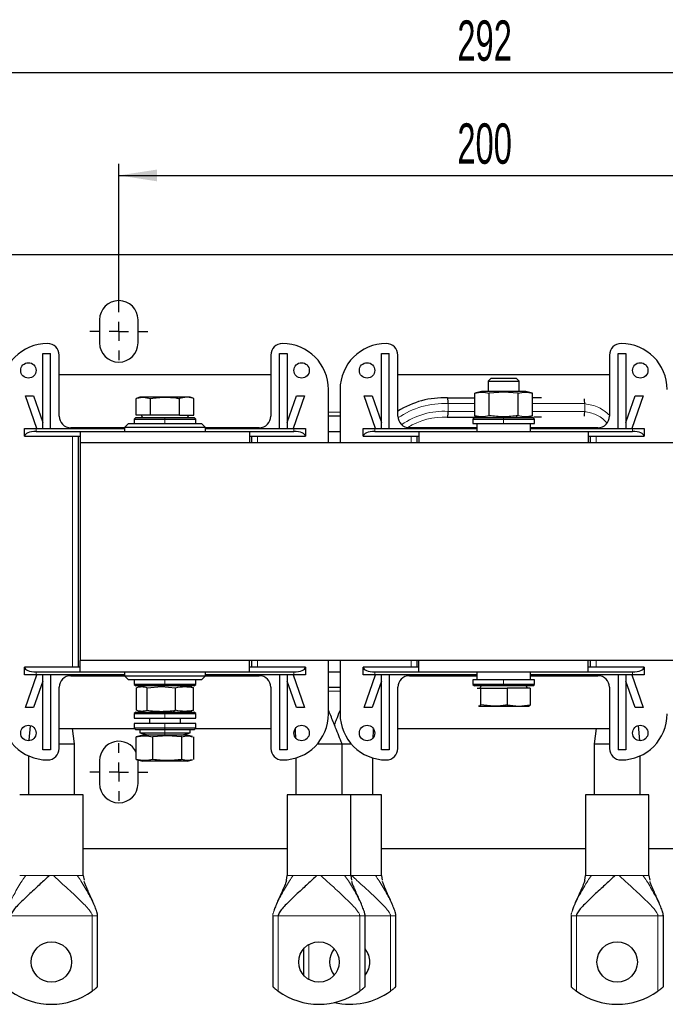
# Model space of a CAD drawing. Header units: millimetres. Extents: x 5 to 418, y 2 to 292.
# Tile 3 of 24: x 56 to 112, y 70 to 156. Entities that reach past the tile are written whole.
import ezdxf

# ---------------------------------------------------------------- set-up
doc = ezdxf.new("R2010")
doc.units = ezdxf.units.MM
doc.layers.add('SLD-0', color=7, linetype='Continuous')
doc.styles.add('SLDTEXTSTYLE0', font='TXT', dxfattribs={"width": 0.605})
doc.dimstyles.new('SLDDIMSTYLE0', dxfattribs={"dimtxt": 3.5, "dimasz": 3.302, "dimexe": 0, "dimexo": 0.0625, "dimgap": 0.875, "dimtad": 1, "dimlfac": 3, "dimrnd": 1e-09, "dimzin": 12, "dimdsep": 46, "dimtxsty": 'SLDTEXTSTYLE0', "dimsah": 1, "dimcen": 0.09, "dimadec": 0, "dimazin": 3, "dimtfac": 1, "dimtofl": 0, "dimtmove": 0, "dimatfit": 3, "dimfxl": 1, "dimfrac": 2, "dimtolj": 1, "dimtzin": 12, "dimarcsym": 0})

# ---------------------------------------------------------------- blocks, each defined once
blk = doc.blocks.new('_D_4')
at = {"layer": 'SLD-0'}
for p, q in [((64.915, 131.085), (64.915, 143.102)), ((131.582, 131.085), (131.582, 143.102)), ((64.915, 142.102), (131.582, 142.102))]:
    blk.add_line(p, q, dxfattribs=at)
for points in [[(64.915, 142.102), (68.217, 141.594), (68.217, 142.61)], [(131.582, 142.102), (128.28, 142.61), (128.28, 141.594)]]:
    blk.add_solid(points, dxfattribs=at)
at = {"layer": 'SLD-0', "insert": (94.238, 146.614), "char_height": 3.5, "attachment_point": 1, "style": 'SLDTEXTSTYLE0'}
blk.add_mtext('200', dxfattribs=at)
blk = doc.blocks.new('_D_5')
at = {"layer": 'SLD-0'}
for p, q in [((49.582, 129.585), (49.582, 152.029)), ((146.915, 129.585), (146.915, 152.029)), ((49.582, 151.029), (146.915, 151.029))]:
    blk.add_line(p, q, dxfattribs=at)
for points in [[(49.582, 151.029), (52.884, 150.521), (52.884, 151.537)], [(146.915, 151.029), (143.613, 151.537), (143.613, 150.521)]]:
    blk.add_solid(points, dxfattribs=at)
at = {"layer": 'SLD-0', "insert": (94.238, 155.541), "char_height": 3.5, "attachment_point": 1, "style": 'SLDTEXTSTYLE0'}
blk.add_mtext('292', dxfattribs=at)
blk = doc.blocks.new('SW_CENTERMARKSYMBOL_1')
at = {"layer": 'SLD-0', "color": 0}
for p, q in [((0, 1.667), (0, 2.5)), ((-1.667, 0), (-2.5, 0)), ((0, 0), (-0.833, 0)), ((0, 0), (0, 0.833)), ((0, 0), (0, -0.833)), ((0, 0), (0.833, 0)), ((1.667, 0), (2.5, 0)), ((0, -1.667), (0, -2.5))]:
    blk.add_line(p, q, dxfattribs=at)
blk = doc.blocks.new('SW_CENTERMARKSYMBOL_6')
at = {"layer": 'SLD-0', "color": 0}
for p, q in [((0, 1.667), (0, 2.5)), ((-1.667, 0), (-2.5, 0)), ((0, 0), (-0.833, 0)), ((0, 0), (0, 0.833)), ((0, 0), (0, -0.833)), ((0, 0), (0.833, 0)), ((1.667, 0), (2.5, 0)), ((0, -1.667), (0, -2.5))]:
    blk.add_line(p, q, dxfattribs=at)

msp = doc.modelspace()

# ---------------------------------------------------------------- linework, layer by layer
at = {"color": 7, "linetype": 'Continuous', "lineweight": 25}
for p, q in [((45.5818, 135.2517), (150.9151, 135.2517)), ((63.2485, 129.5851), (63.2485, 127.5851)), ((66.5818, 127.5851), (66.5818, 129.5851)), ((58.3318, 120.1684), (58.3318, 126.6684)), ((58.3318, 126.6684), (58.9985, 126.6684)), ((58.9985, 120.1684), (58.9985, 126.6684)), ((59.7485, 121.2351), (59.7485, 126.5351)), ((78.0818, 126.5351), (78.0818, 121.2351)), ((78.8318, 120.1684), (78.8318, 126.6684)), ((78.8318, 126.6684), (79.4985, 126.6684)), ((79.4985, 126.6684), (79.4985, 120.1684)), ((87.6651, 126.6684), (88.3318, 126.6684)), ((87.6651, 120.1684), (87.6651, 126.6684)), ((88.3318, 120.1684), (88.3318, 126.6684)), ((89.0818, 121.2351), (89.0818, 126.5351)), ((107.4151, 126.5351), (107.4151, 121.2351)), ((108.1651, 120.1684), (108.1651, 126.6684)), ((108.1651, 126.6684), (108.8318, 126.6684)), ((108.8318, 126.6684), (108.8318, 120.1684)), ((60.0818, 124.8184), (59.7485, 124.8045)), ((77.7485, 124.8184), (60.0818, 124.8184)), ((78.0818, 124.8045), (77.7485, 124.8184)), ((89.4151, 124.8184), (89.0818, 124.8045)), ((107.0818, 124.8184), (89.4151, 124.8184)), ((107.4151, 124.8045), (107.0818, 124.8184)), ((97.1708, 124.5184), (96.9151, 124.2627)), ((96.9151, 124.2627), (96.9151, 123.3851)), ((96.9151, 124.2627), (99.5818, 124.2627)), ((97.1708, 124.5184), (99.3261, 124.5184)), ((99.5818, 124.2627), (99.3261, 124.5184)), ((99.5818, 123.3851), (99.5818, 124.2627)), ((56.8318, 123.0017), (57.5369, 123.0017)), ((57.8073, 120.1684), (56.8318, 123.0017)), ((57.5369, 123.0017), (58.3318, 120.6929)), ((79.4985, 120.6929), (80.2934, 123.0017)), ((80.9985, 123.0017), (80.023, 120.1684)), ((80.2934, 123.0017), (80.9985, 123.0017)), ((83.0818, 118.9184), (83.0818, 123.5351)), ((84.0818, 123.5351), (84.0818, 118.9184)), ((86.1651, 123.0017), (86.8702, 123.0017)), ((87.1406, 120.1684), (86.1651, 123.0017)), ((86.8702, 123.0017), (87.6651, 120.6929)), ((96.3151, 123.3851), (95.7442, 123.2321)), ((95.7466, 121.2707), (95.7466, 123.2327)), ((98.2485, 123.3851), (96.3151, 123.3851)), ((98.2485, 123.3225), (96.9975, 123.2327)), ((96.9975, 121.2707), (96.9975, 123.2327)), ((100.1818, 123.3851), (98.2485, 123.3851)), ((99.4994, 123.2327), (98.2485, 123.3225)), ((99.4994, 121.2707), (99.4994, 123.2327)), ((100.7528, 123.2321), (100.1818, 123.3851)), ((100.7503, 121.2707), (100.7503, 123.2327)), ((108.8318, 120.6929), (109.6267, 123.0017)), ((110.3318, 123.0017), (109.3563, 120.1684)), ((109.6267, 123.0017), (110.3318, 123.0017)), ((66.7485, 122.8851), (66.4133, 122.7631)), ((66.4133, 121.3184), (66.4133, 122.7631)), ((67.0388, 122.8851), (66.7485, 122.8851)), ((67.0388, 122.8851), (67.6642, 122.7631)), ((68.9151, 122.8851), (67.0388, 122.8851)), ((67.6642, 121.3184), (67.6642, 122.7631)), ((70.7915, 122.8851), (68.9151, 122.8851)), ((70.7915, 122.8851), (70.1661, 122.7631)), ((70.1661, 121.3184), (70.1661, 122.7631)), ((71.0818, 122.8851), (70.7915, 122.8851)), ((71.417, 122.7631), (71.0818, 122.8851)), ((71.417, 121.3184), (71.417, 122.7631)), ((93.381, 122.8184), (95.7466, 122.8184)), ((67.6642, 121.3184), (66.4133, 121.3184)), ((66.8613, 121.3184), (66.9768, 121.1184)), ((70.1661, 121.3184), (67.6642, 121.3184)), ((70.1661, 121.3184), (71.417, 121.3184)), ((70.8535, 121.1184), (70.9689, 121.3184)), ((83.0818, 121.2517), (84.0818, 121.2517)), ((95.7375, 121.2732), (96.3151, 121.1184)), ((100.1818, 121.1184), (100.7595, 121.2732)), ((65.7485, 120.5851), (65.4151, 120.2517)), ((65.7485, 120.5851), (72.0818, 120.5851)), ((66.3818, 121.1184), (66.2485, 120.9851)), ((66.2485, 120.9851), (66.2485, 120.5851)), ((66.2485, 120.9851), (68.9151, 120.9851)), ((66.3818, 121.1184), (68.9151, 121.1184)), ((68.9151, 121.1184), (71.4485, 121.1184)), ((68.9151, 120.9851), (71.5818, 120.9851)), ((71.5818, 120.9851), (71.4485, 121.1184)), ((71.5818, 120.5851), (71.5818, 120.9851)), ((72.4151, 120.2517), (72.0818, 120.5851)), ((93.3544, 121.1517), (93.381, 121.1517)), ((93.381, 121.1517), (96.1907, 121.1517)), ((95.7151, 121.1184), (95.5818, 120.9851)), ((95.5818, 120.9851), (95.5818, 120.5851)), ((95.5818, 120.9851), (98.2485, 120.9851)), ((95.5818, 120.5851), (98.2485, 120.5851)), ((95.7151, 121.1184), (98.2485, 121.1184)), ((95.9151, 120.5851), (95.9151, 119.9184)), ((98.2485, 121.1184), (100.7818, 121.1184)), ((98.2485, 120.9851), (100.9151, 120.9851)), ((98.2485, 120.5851), (100.9151, 120.5851)), ((100.5818, 119.9184), (100.5818, 120.5851)), ((100.9151, 120.9851), (100.7818, 121.1184)), ((100.9151, 120.5851), (100.9151, 120.9851)), ((56.7485, 119.5017), (56.7485, 120.1684)), ((56.7485, 120.1684), (57.7485, 120.1684)), ((56.7485, 119.5017), (61.5818, 119.5017)), ((57.7485, 120.1684), (65.4151, 120.1684)), ((57.7485, 119.9017), (61.5818, 119.9017)), ((65.4151, 120.2351), (60.7485, 120.2351)), ((61.4151, 99.4684), (61.4151, 119.5017)), ((61.5818, 119.9184), (61.5818, 118.9184)), ((61.5818, 119.9184), (76.2485, 119.9184)), ((65.4151, 120.2517), (65.4151, 119.9184)), ((72.4151, 120.2517), (65.4151, 120.2517)), ((72.4151, 119.9184), (72.4151, 120.2517)), ((77.0818, 120.2351), (72.4151, 120.2351)), ((72.4151, 120.1684), (80.0818, 120.1684)), ((76.2485, 119.9184), (76.2485, 118.9184)), ((76.2485, 119.9017), (80.0818, 119.9017)), ((76.2485, 119.5017), (81.0818, 119.5017)), ((76.4151, 119.5017), (76.4151, 118.9184)), ((80.0818, 120.1684), (81.0818, 120.1684)), ((81.0818, 120.1684), (81.0818, 119.5017)), ((83.0818, 119.9184), (84.0818, 119.9184)), ((86.0818, 119.5017), (86.0818, 120.1684)), ((86.0818, 120.1684), (87.0818, 120.1684)), ((86.0818, 119.5017), (90.9151, 119.5017)), ((87.0818, 120.1684), (95.9151, 120.1684)), ((87.0818, 119.9017), (90.9151, 119.9017)), ((95.9151, 120.2351), (90.0818, 120.2351)), ((90.7485, 118.9184), (90.7485, 119.5017)), ((90.9151, 119.9184), (105.5818, 119.9184)), ((90.9151, 119.9184), (90.9151, 118.9184)), ((106.4151, 120.2351), (100.5818, 120.2351)), ((100.5818, 120.1684), (109.4151, 120.1684)), ((105.5818, 119.9184), (105.5818, 118.9184)), ((105.5818, 119.9017), (109.4151, 119.9017)), ((105.5818, 119.5017), (110.4151, 119.5017)), ((105.7485, 119.5017), (105.7485, 118.9184)), ((109.4151, 120.1684), (110.4151, 120.1684)), ((110.4151, 120.1684), (110.4151, 119.5017)), ((61.5818, 118.9184), (61.5818, 100.0517)), ((134.9151, 118.9184), (61.5818, 118.9184)), ((61.5818, 99.0517), (61.5818, 100.0517)), ((134.9151, 100.0517), (61.5818, 100.0517)), ((76.2485, 99.0517), (76.2485, 100.0517)), ((76.4151, 100.0517), (76.4151, 99.4684)), ((83.0818, 95.4351), (83.0818, 100.0517)), ((84.0818, 100.0517), (84.0818, 95.4351)), ((90.7485, 99.4684), (90.7485, 100.0517)), ((90.9151, 99.0517), (90.9151, 100.0517)), ((105.5818, 99.0517), (105.5818, 100.0517)), ((105.7485, 100.0517), (105.7485, 99.4684)), ((61.5818, 99.4684), (56.7485, 99.4684)), ((56.7485, 98.8017), (56.7485, 99.4684)), ((57.7485, 99.0684), (61.5818, 99.0684)), ((76.2485, 99.0517), (61.5818, 99.0517)), ((65.4151, 99.0517), (65.4151, 98.7184)), ((72.4151, 98.7184), (72.4151, 99.0517)), ((81.0818, 99.4684), (76.2485, 99.4684)), ((76.2485, 99.0684), (80.0818, 99.0684)), ((81.0818, 99.4684), (81.0818, 98.8017)), ((84.0818, 99.0517), (83.0818, 99.0517)), ((86.0818, 98.8017), (86.0818, 99.4684)), ((90.9151, 99.4684), (86.0818, 99.4684)), ((87.0818, 99.0684), (90.9151, 99.0684)), ((105.5818, 99.0517), (90.9151, 99.0517)), ((95.9151, 99.0517), (95.9151, 98.3851)), ((100.5818, 98.3851), (100.5818, 99.0517)), ((110.4151, 99.4684), (105.5818, 99.4684)), ((105.5818, 99.0684), (109.4151, 99.0684)), ((110.4151, 99.4684), (110.4151, 98.8017)), ((57.7485, 98.8017), (56.7485, 98.8017)), ((56.8318, 95.9684), (57.8073, 98.8017)), ((58.3318, 98.2772), (57.5369, 95.9684)), ((65.4151, 98.8017), (57.7485, 98.8017)), ((58.3318, 92.3017), (58.3318, 98.8017)), ((58.9985, 98.8017), (58.9985, 92.3017)), ((60.7485, 98.7351), (65.4151, 98.7351)), ((65.4151, 98.7184), (65.7485, 98.3851)), ((65.4151, 98.7184), (72.4151, 98.7184)), ((72.0818, 98.3851), (65.7485, 98.3851)), ((66.2485, 98.3851), (66.2485, 97.9851)), ((71.5818, 97.9851), (71.5818, 98.3851)), ((72.0818, 98.3851), (72.4151, 98.7184)), ((80.0818, 98.8017), (72.4151, 98.8017)), ((72.4151, 98.7351), (77.0818, 98.7351)), ((78.8318, 98.8017), (78.8318, 92.3017)), ((79.4985, 98.8017), (79.4985, 92.3017)), ((80.2934, 95.9684), (79.4985, 98.2772)), ((80.023, 98.8017), (80.9985, 95.9684)), ((81.0818, 98.8017), (80.0818, 98.8017)), ((87.0818, 98.8017), (86.0818, 98.8017)), ((86.1651, 95.9684), (87.1406, 98.8017)), ((87.6651, 98.2772), (86.8702, 95.9684)), ((95.9151, 98.8017), (87.0818, 98.8017)), ((87.6651, 92.3017), (87.6651, 98.8017)), ((88.3318, 98.8017), (88.3318, 92.3017)), ((90.0818, 98.7351), (95.9151, 98.7351)), ((95.5818, 98.3851), (95.5818, 97.9851)), ((98.2485, 98.3851), (95.5818, 98.3851)), ((100.9151, 98.3851), (98.2485, 98.3851)), ((109.4151, 98.8017), (100.5818, 98.8017)), ((100.5818, 98.7351), (106.4151, 98.7351)), ((100.9151, 97.9851), (100.9151, 98.3851)), ((108.1651, 98.8017), (108.1651, 92.3017)), ((108.8318, 98.8017), (108.8318, 92.3017)), ((109.6267, 95.9684), (108.8318, 98.2772)), ((109.3563, 98.8017), (110.3318, 95.9684)), ((110.4151, 98.8017), (109.4151, 98.8017)), ((59.7485, 92.4351), (59.7485, 97.7351)), ((66.2485, 97.9851), (66.3818, 97.8517)), ((68.9151, 97.9851), (66.2485, 97.9851)), ((68.9151, 97.8517), (66.3818, 97.8517)), ((66.4398, 95.7374), (66.4398, 97.6994)), ((66.9818, 97.8517), (66.5794, 97.7439)), ((67.3628, 97.6994), (68.6005, 97.7892)), ((67.3628, 95.7374), (67.3628, 97.6994)), ((68.6005, 97.7892), (69.8381, 97.6994)), ((71.5818, 97.9851), (68.9151, 97.9851)), ((71.4485, 97.8517), (68.9151, 97.8517)), ((69.8381, 95.7374), (69.8381, 97.6994)), ((71.2508, 97.7439), (70.8485, 97.8517)), ((71.3905, 97.6994), (71.2464, 97.7274)), ((71.3905, 95.7374), (71.3905, 97.6994)), ((71.4485, 97.8517), (71.5818, 97.9851)), ((78.0818, 97.7351), (78.0818, 92.4351)), ((84.0818, 97.7184), (83.0818, 97.7184)), ((89.0818, 92.4351), (89.0818, 97.7351)), ((95.5818, 97.9851), (95.7151, 97.8517)), ((98.2485, 97.9851), (95.5818, 97.9851)), ((98.2485, 97.8517), (95.7151, 97.8517)), ((95.9465, 97.6517), (96.2489, 97.6517)), ((96.3101, 97.8517), (96.1947, 97.6517)), ((96.2489, 97.6517), (96.2489, 96.2071)), ((96.2489, 97.6517), (98.5509, 97.6517)), ((100.9151, 97.9851), (98.2485, 97.9851)), ((100.7818, 97.8517), (98.2485, 97.8517)), ((98.5509, 97.6517), (98.5509, 96.2071)), ((100.5505, 97.6517), (98.5509, 97.6517)), ((100.3023, 97.6517), (100.1868, 97.8517)), ((100.5505, 97.6517), (100.5505, 96.2071)), ((100.7818, 97.8517), (100.9151, 97.9851)), ((107.4151, 97.7351), (107.4151, 92.4351)), ((57.5369, 95.9684), (56.8318, 95.9684)), ((66.5794, 95.6929), (66.9818, 95.5851)), ((70.8485, 95.5851), (71.2508, 95.6929)), ((71.2464, 95.7094), (71.3905, 95.7374)), ((80.9985, 95.9684), (80.2934, 95.9684)), ((86.8702, 95.9684), (86.1651, 95.9684)), ((96.0658, 96.0909), (96.0818, 96.0851)), ((96.0977, 96.0851), (97.3999, 96.0851)), ((97.3999, 96.0851), (96.2489, 96.2071)), ((97.3999, 96.0851), (99.5507, 96.0851)), ((98.5509, 96.2071), (99.5507, 96.0851)), ((99.5507, 96.0851), (100.5505, 96.2071)), ((99.5507, 96.0851), (100.415, 96.0851)), ((100.4151, 96.0851), (100.4312, 96.0909)), ((110.3318, 95.9684), (109.6267, 95.9684)), ((66.3818, 95.5851), (66.2485, 95.4517)), ((66.2485, 95.4517), (66.2485, 95.0517)), ((66.2485, 95.4517), (68.9151, 95.4517)), ((66.2485, 95.0517), (68.9151, 95.0517)), ((66.3818, 95.5851), (68.9151, 95.5851)), ((67.5818, 95.0517), (67.5818, 94.5851)), ((68.9151, 95.5851), (71.4485, 95.5851)), ((68.9151, 95.4517), (71.5818, 95.4517)), ((68.9151, 95.0517), (71.5818, 95.0517)), ((70.2485, 94.5851), (70.2485, 95.0517)), ((71.5818, 95.4517), (71.4485, 95.5851)), ((71.5818, 95.0517), (71.5818, 95.4517)), ((57.2376, 94.4031), (57.114, 93.1459)), ((59.7485, 94.1656), (60.0818, 94.1517)), ((60.0818, 94.1517), (66.2818, 94.1517)), ((61.0818, 92.8184), (60.907, 94.1517)), ((66.2485, 94.5851), (66.2485, 94.1851)), ((68.9087, 94.5851), (66.2485, 94.5851)), ((66.2485, 94.1851), (66.3818, 94.0517)), ((68.9087, 94.1851), (66.2485, 94.1851)), ((68.909, 94.0517), (66.3818, 94.0517)), ((66.7485, 94.0517), (66.7485, 93.7851)), ((71.5818, 94.5851), (68.9087, 94.5851)), ((71.5818, 94.1851), (68.9087, 94.1851)), ((71.4485, 94.0517), (68.909, 94.0517)), ((71.0818, 93.7851), (71.0818, 94.0517)), ((71.4485, 94.0517), (71.5818, 94.1851)), ((71.5485, 94.1517), (77.7485, 94.1517)), ((71.5818, 94.1851), (71.5818, 94.5851)), ((77.7485, 94.1517), (78.0818, 94.1656)), ((89.0818, 94.1656), (89.4151, 94.1517)), ((89.4151, 94.1517), (107.0818, 94.1517)), ((106.2565, 94.1517), (106.0818, 92.8184)), ((107.0818, 94.1517), (107.4151, 94.1656)), ((110.0534, 93.1075), (109.9257, 94.4064)), ((66.5309, 93.4511), (66.4242, 93.4327)), ((66.4242, 91.4707), (66.4242, 93.4327)), ((66.9818, 93.5851), (66.5276, 93.4634)), ((66.7485, 93.7851), (67.5151, 93.5851)), ((66.7485, 93.7851), (68.9151, 93.7851)), ((69.0953, 93.5851), (66.9818, 93.5851)), ((69.117, 93.5225), (67.8716, 93.4327)), ((67.8716, 91.4707), (67.8716, 93.4327)), ((68.9151, 93.7851), (71.0818, 93.7851)), ((70.8485, 93.5851), (69.0953, 93.5851)), ((70.3625, 93.4327), (69.117, 93.5225)), ((70.3151, 93.5851), (71.0818, 93.7851)), ((70.3625, 91.4707), (70.3625, 93.4327)), ((71.3026, 93.4634), (70.8485, 93.5851)), ((71.4061, 91.4707), (71.4061, 93.4327)), ((58.9985, 92.3017), (58.3318, 92.3017)), ((59.7485, 92.8184), (61.0818, 92.8184)), ((61.0818, 88.4184), (61.0818, 92.8184)), ((79.4985, 92.3017), (78.8318, 92.3017)), ((82.1072, 92.8184), (84.2485, 92.8184)), ((84.2485, 88.4184), (84.2485, 92.8184)), ((84.2485, 92.8184), (85.0564, 92.8184)), ((88.3318, 92.3017), (87.6651, 92.3017)), ((106.0818, 92.8184), (106.0818, 88.4184)), ((106.0818, 92.8184), (107.4151, 92.8184)), ((108.8318, 92.3017), (108.1651, 92.3017)), ((57.0818, 91.7988), (57.0818, 88.4184)), ((63.2485, 91.3851), (63.2485, 89.3851)), ((66.4242, 91.4707), (66.5309, 91.4524)), ((66.5276, 91.4401), (66.9818, 91.3184)), ((66.5818, 89.3851), (66.5818, 91.3851)), ((70.8485, 91.3184), (71.3026, 91.4401)), ((80.2485, 91.609), (80.2485, 88.4184)), ((86.9151, 88.4184), (86.9151, 91.609)), ((110.0818, 88.4184), (110.0818, 91.7988)), ((69.0953, 91.3184), (66.9818, 91.3184)), ((70.0336, 91.3184), (69.0953, 91.3184)), ((70.8485, 91.3184), (70.0336, 91.3184)), ((61.8318, 88.4184), (56.3318, 88.4184)), ((61.8318, 81.4184), (61.8318, 88.4184)), ((79.4985, 88.4184), (79.4985, 81.4184)), ((84.9985, 88.4184), (79.4985, 88.4184)), ((84.9985, 81.4184), (84.9985, 88.4184)), ((87.6651, 88.4184), (84.9985, 88.4184)), ((87.6651, 81.4184), (87.6651, 88.4184)), ((105.3318, 88.4184), (105.3318, 81.4184)), ((110.8318, 88.4184), (105.3318, 88.4184)), ((110.8318, 81.4184), (110.8318, 88.4184)), ((79.4985, 83.7184), (61.8318, 83.7184)), ((105.3318, 83.7184), (87.6651, 83.7184)), ((114.9985, 83.7184), (110.8318, 83.7184)), ((61.8318, 81.4184), (61.9055, 81.0117)), ((79.4373, 81.0119), (79.4985, 81.4184)), ((84.9985, 81.4184), (85.0722, 81.0117)), ((87.6651, 81.4184), (87.7388, 81.0117)), ((105.2706, 81.0119), (105.3318, 81.4184)), ((110.8318, 81.4184), (110.9055, 81.0117)), ((63.0818, 71.7796), (63.0818, 77.9184)), ((78.2485, 77.9184), (78.2485, 71.7796)), ((86.2485, 71.7796), (86.2485, 77.9184)), ((88.9151, 71.7796), (88.9151, 77.9184)), ((104.0818, 77.9184), (104.0818, 71.7796)), ((112.0818, 71.7796), (112.0818, 77.9184)), ((80.9151, 75.0519), (80.9151, 72.7849))]:
    msp.add_line(p, q, dxfattribs=at)
at = {"color": 7, "linetype": 'Continuous', "lineweight": 18}
for p, q in [((98.2485, 123.3851), (98.2485, 123.3225)), ((93.4338, 121.6517), (93.4338, 122.3184)), ((93.4338, 122.3184), (95.7466, 122.3184)), ((105.2672, 121.6517), (105.2672, 122.3184)), ((83.0818, 121.5851), (84.0818, 121.5851)), ((93.4338, 121.6517), (95.7466, 121.6517)), ((99.2151, 121.1184), (99.4994, 121.2707)), ((68.9151, 121.1184), (68.9151, 120.9851)), ((68.9151, 120.5851), (68.9151, 120.9851)), ((98.2485, 121.1184), (98.2485, 120.9851)), ((98.2485, 120.5851), (98.2485, 120.9851)), ((57.7485, 120.1684), (57.7485, 119.9017)), ((60.9151, 99.4684), (60.9151, 119.5017)), ((76.9151, 119.5017), (76.9151, 118.9184)), ((80.0818, 120.1684), (80.0818, 119.9017)), ((87.0818, 120.1684), (87.0818, 119.9017)), ((90.2485, 118.9184), (90.2485, 119.5017)), ((106.2485, 119.5017), (106.2485, 118.9184)), ((109.4151, 120.1684), (109.4151, 119.9017)), ((76.9151, 100.0517), (76.9151, 99.4684)), ((90.2485, 99.4684), (90.2485, 100.0517)), ((106.2485, 100.0517), (106.2485, 99.4684)), ((57.7485, 98.8017), (57.7485, 99.0684)), ((80.0818, 98.8017), (80.0818, 99.0684)), ((87.0818, 98.8017), (87.0818, 99.0684)), ((109.4151, 98.8017), (109.4151, 99.0684)), ((68.9151, 98.3851), (68.9151, 97.9851)), ((98.2485, 98.3851), (98.2485, 97.9851)), ((68.6343, 97.8517), (68.6005, 97.7892)), ((68.9151, 97.8517), (68.9151, 97.9851)), ((84.0818, 97.3851), (83.0818, 97.3851)), ((98.2485, 97.8517), (98.2485, 97.9851)), ((69.6284, 95.5851), (69.8381, 95.7374)), ((68.9151, 95.5851), (68.9151, 95.4517)), ((68.9151, 95.0517), (68.9151, 95.4517)), ((68.9087, 94.5851), (68.9087, 94.1851)), ((68.909, 94.0517), (68.9087, 94.1851)), ((68.9151, 93.7851), (68.9151, 94.0517)), ((68.9151, 93.5851), (68.9151, 93.7851)), ((69.0953, 93.5851), (69.117, 93.5225)), ((70.0336, 91.3184), (70.3625, 91.4707)), ((56.7656, 81.4184), (56.857, 81.4184)), ((58.9091, 81.4184), (59.2545, 81.4184)), ((61.3066, 81.4184), (61.398, 81.4184)), ((79.9322, 81.4184), (80.0237, 81.4184)), ((82.0758, 81.4184), (82.4211, 81.4184)), ((84.4733, 81.4184), (84.5647, 81.4184)), ((84.9985, 81.4184), (85.0878, 81.4184)), ((87.1399, 81.4184), (87.2314, 81.4184)), ((105.7656, 81.4184), (105.857, 81.4184)), ((107.9091, 81.4184), (108.2545, 81.4184)), ((110.3066, 81.4184), (110.398, 81.4184)), ((62.6151, 77.9184), (55.5485, 77.9184)), ((62.6151, 77.9184), (62.6151, 71.4025)), ((63.0818, 77.9184), (63.0552, 77.9184)), ((78.2751, 77.9184), (78.2485, 77.9184)), ((85.7818, 77.9184), (78.7151, 77.9184)), ((78.7151, 71.4025), (78.7151, 77.9184)), ((85.7818, 77.9184), (85.7818, 71.4025)), ((86.2485, 77.9184), (86.2219, 77.9184)), ((88.4485, 77.9184), (86.2485, 77.9184)), ((88.4485, 77.9184), (88.4485, 71.4025)), ((88.9151, 77.9184), (88.8885, 77.9184)), ((104.1084, 77.9184), (104.0818, 77.9184)), ((111.6151, 77.9184), (104.5485, 77.9184)), ((104.5485, 71.4025), (104.5485, 77.9184)), ((111.6151, 77.9184), (111.6151, 71.4025)), ((112.0818, 77.9184), (112.0552, 77.9184)), ((81.3818, 72.3981), (81.3818, 75.4387))]:
    msp.add_line(p, q, dxfattribs=at)
at = {"color": 7, "linetype": 'Continuous', "lineweight": 25}
for centre, radius in [((57.0818, 125.2017), 0.6667), ((80.7485, 125.2017), 0.6667), ((86.4151, 125.2017), 0.6667), ((110.0818, 125.2017), 0.6667), ((57.0818, 93.7684), 0.6667), ((80.7485, 93.7684), 0.6667), ((86.4151, 93.7684), 0.6667), ((110.0818, 93.7684), 0.6667), ((59.0818, 73.9184), 1.75), ((82.2485, 73.9184), 1.75), ((108.0818, 73.9184), 1.75)]:
    msp.add_circle(centre, radius, dxfattribs=at)
for centre, radius, start, end in [((64.9151, 129.5851), 1.6667, 0, 180), ((58.7485, 123.5351), 4, 90, 180), ((58.7485, 126.5351), 1, 0, 90), ((64.9151, 127.5851), 1.6667, 180, 0), ((79.0818, 126.5351), 1, 90, 180), ((79.0818, 123.5351), 4, 0, 90), ((88.0818, 123.5351), 4, 90, 180), ((88.0818, 126.5351), 1, 0, 90), ((108.4151, 126.5351), 1, 90, 180), ((108.4151, 123.5351), 4, 0, 90), ((93.0818, 115.3184), 7.506, 87.715297, 122.202241), ((92.2106, 122.442), 1.2294, 354.229848, 17.827359), ((102.4871, 122.3696), 2.7805, 358.945047, 7.580631), ((60.7485, 121.2351), 1, 180, 270), ((77.0818, 121.2351), 1, 270, 0), ((90.0818, 121.2351), 1, 180, 270), ((92.2106, 121.5281), 1.2294, 342.172641, 5.770152), ((102.4871, 121.6005), 2.7805, 352.419369, 1.054953), ((106.4151, 121.2351), 1, 270, 0), ((60.7485, 97.7351), 1, 90, 180), ((77.0818, 97.7351), 1, 0, 90), ((90.0818, 97.7351), 1, 90, 180), ((106.4151, 97.7351), 1, 0, 90), ((58.7485, 95.4351), 4, 180, 270), ((79.0818, 95.4351), 4, 270, 0), ((88.0818, 95.4351), 4, 180, 270), ((108.4151, 95.4351), 4, 270, 0), ((64.9151, 91.3851), 1.6667, 25.119989, 180), ((58.7485, 92.4351), 1, 270, 0), ((79.0818, 92.4351), 1, 180, 270), ((88.0818, 92.4351), 1, 270, 0), ((108.4151, 92.4351), 1, 180, 270), ((64.9151, 89.3851), 1.6667, 180, 0), ((84.9151, 73.9184), 1.75, 139.632406, 220.367594), ((84.9151, 73.9184), 1.75, 0, 40.367594), ((84.9151, 73.9184), 1.75, 319.632406, 0), ((59.0818, 76.2517), 6, 233.9218, 306.0782), ((82.2485, 76.2517), 6, 233.9218, 306.0782), ((84.9151, 76.2517), 6, 257.160412, 306.0782), ((108.0818, 76.2517), 6, 233.9218, 306.0782)]:
    msp.add_arc(centre, radius, start, end, dxfattribs=at)
at = {"color": 7, "linetype": 'Continuous', "lineweight": 18}
for radius, start, end in [(7.0088, 87.121021, 124.682211), (6.3431, 86.818563, 125.345921), (5.841, 87.063541, 122.49949)]:
    msp.add_arc((93.0818, 115.3184), radius, start, end, dxfattribs=at)
at = {"color": 7, "linetype": 'Continuous', "lineweight": 25}
for centre, start_param, end_param in [((57.7485, 119.5017), 1.5707963, 3.1415927), ((80.0818, 119.5017), 0, 1.5707963), ((87.0818, 119.5017), 1.5707963, 3.1415927), ((109.4151, 119.5017), 0, 1.5707963), ((57.7485, 99.4684), 3.1415927, 4.712389), ((80.0818, 99.4684), 4.712389, 6.2831853), ((87.0818, 99.4684), 3.1415927, 4.712389), ((109.4151, 99.4684), 4.712389, 6.2831853)]:
    msp.add_ellipse(centre, major_axis=(1, 0), ratio=0.4, start_param=start_param, end_param=end_param, dxfattribs=at)
for points, knots in [([(95.7466, 123.2327), (95.9551, 123.2776), (96.3721, 123.3675), (96.7891, 123.2776), (96.9975, 123.2327)], [0, 0, 0, 0, 0.4999949, 1, 1, 1, 1]), ([(99.4994, 123.2327), (99.7079, 123.2776), (100.1249, 123.3675), (100.5418, 123.2776), (100.7503, 123.2327)], [0, 0, 0, 0, 0.4999949, 1, 1, 1, 1]), ([(66.4133, 122.7631), (66.439, 122.7722), (66.5161, 122.7994), (66.6456, 122.8369), (66.8021, 122.8689), (66.9334, 122.8834), (67.0124, 122.8846), (67.0388, 122.8851)], [0, 0, 0, 0, 0.12441281, 0.37344072, 0.6233602, 0.8743097, 1, 1, 1, 1]), ([(67.6642, 122.7631), (67.6772, 122.7654), (68.0895, 122.8401), (68.5089, 122.863), (68.9151, 122.8851)], [0, 0, 0, 0, 0.03148504, 1, 1, 1, 1]), ([(68.9151, 122.8851), (69.2319, 122.8714), (69.6515, 122.8533), (70.0647, 122.7808), (70.1661, 122.7631)], [0, 0, 0, 0, 0.7546767, 1, 1, 1, 1]), ([(71.417, 122.7631), (71.3913, 122.7722), (71.3142, 122.7994), (71.1847, 122.8369), (71.0282, 122.8689), (70.8969, 122.8834), (70.8179, 122.8846), (70.7915, 122.8851)], [0, 0, 0, 0, 0.1244128, 0.3734407, 0.6233602, 0.8743097, 1, 1, 1, 1]), ([(101.5351, 122.8184), (101.5166, 122.8184), (101.2549, 122.8184), (100.9934, 122.8184), (100.7503, 122.8184)], [0, 0, 0, 0, 0.0703993, 1, 1, 1, 1]), ([(96.9975, 121.2707), (96.7891, 121.2258), (96.3721, 121.136), (95.9551, 121.2258), (95.7466, 121.2707)], [0, 0, 0, 0, 0.4999949, 1, 1, 1, 1]), ([(99.4994, 121.2707), (99.0817, 121.2258), (98.2477, 121.136), (97.4138, 121.2259), (96.9975, 121.2707)], [0, 0, 0, 0, 0.5008729, 1, 1, 1, 1]), ([(100.7503, 121.2707), (100.5418, 121.2258), (100.1249, 121.136), (99.7079, 121.2258), (99.4994, 121.2707)], [0, 0, 0, 0, 0.4999949, 1, 1, 1, 1]), ([(101.5351, 121.1517), (101.5166, 121.1517), (101.2951, 121.1517), (101.0738, 121.1517), (100.871, 121.1517)], [0, 0, 0, 0, 0.0831917, 1, 1, 1, 1]), ([(66.4398, 97.6994), (66.5936, 97.7443), (66.9013, 97.8341), (67.209, 97.7443), (67.3628, 97.6994)], [0, 0, 0, 0, 0.4999949, 1, 1, 1, 1]), ([(69.8381, 97.6994), (70.0968, 97.7443), (70.6143, 97.8341), (71.1317, 97.7443), (71.3905, 97.6994)], [0, 0, 0, 0, 0.4999949, 1, 1, 1, 1]), ([(67.3628, 95.7374), (67.209, 95.6925), (66.9013, 95.6027), (66.5937, 95.6925), (66.4398, 95.7374)], [0, 0, 0, 0, 0.4999949, 1, 1, 1, 1]), ([(67.3628, 95.7374), (67.7761, 95.6924), (68.6012, 95.6027), (69.4263, 95.6925), (69.8381, 95.7374)], [0, 0, 0, 0, 0.5008729, 1, 1, 1, 1]), ([(71.3905, 95.7374), (71.1317, 95.6925), (70.6143, 95.6027), (70.0968, 95.6925), (69.8381, 95.7374)], [0, 0, 0, 0, 0.4999949, 1, 1, 1, 1]), ([(84.2485, 92.8184), (84.0653, 93.2798), (83.7403, 94.098), (83.3516, 95.0784), (83.1444, 95.5897), (83.0818, 95.7442)], [0, 0, 0, 0, 0.474422, 0.841281, 1, 1, 1, 1]), ([(84.0818, 95.7594), (84.0638, 95.7139), (83.9529, 95.4341), (83.7861, 95.0135), (83.6373, 94.6384), (83.5814, 94.4975)], [0, 0, 0, 0, 0.1081415, 0.6648763, 1, 1, 1, 1]), ([(96.0977, 96.0851), (96.0929, 96.0853), (96.0834, 96.0858), (96.0715, 96.0886), (96.0643, 96.0916), (96.0619, 96.0927)], [0, 0, 0, 0, 0.3998144, 0.7997854, 1, 1, 1, 1]), ([(96.2489, 96.2071), (96.2474, 96.2047), (96.1975, 96.13), (96.1468, 96.1072), (96.0977, 96.0851)], [0, 0, 0, 0, 0.031485, 1, 1, 1, 1]), ([(98.5509, 96.2071), (98.5037, 96.198), (98.3617, 96.1707), (98.1235, 96.1332), (97.8355, 96.1012), (97.5938, 96.0868), (97.4485, 96.0855), (97.3999, 96.0851)], [0, 0, 0, 0, 0.12441281, 0.37344072, 0.6233602, 0.8743097, 1, 1, 1, 1]), ([(100.5505, 96.2071), (100.5489, 96.2047), (100.5413, 96.1934), (100.5277, 96.1743), (100.5096, 96.1516), (100.4914, 96.1319), (100.4731, 96.1152), (100.4547, 96.1019), (100.4363, 96.0923), (100.4178, 96.0862), (100.4054, 96.0854), (100.3992, 96.0851)], [0, 0, 0, 0, 0.03144548, 0.15196301, 0.27251742, 0.3932005, 0.51393529, 0.63527231, 0.75667693, 0.87829927, 1, 1, 1, 1]), ([(80.1848, 94.1046), (80.185, 94.1002), (80.1967, 93.8578), (80.2087, 93.6173), (80.2206, 93.3812)], [0, 0, 0, 0, 0.01815844, 1, 1, 1, 1]), ([(86.943, 93.3812), (86.9549, 93.6173), (86.9669, 93.8561), (86.9784, 94.0968), (86.9786, 94.0996)], [0, 0, 0, 0, 0.988618, 1, 1, 1, 1]), ([(66.4242, 93.4327), (66.6654, 93.4776), (67.1479, 93.5675), (67.6303, 93.4776), (67.8716, 93.4327)], [0, 0, 0, 0, 0.4999949, 1, 1, 1, 1]), ([(70.3625, 93.4327), (70.5365, 93.4793), (70.8487, 93.563), (71.161, 93.4855), (71.2994, 93.4511)], [0, 0, 0, 0, 0.5569684, 1, 1, 1, 1]), ([(67.8716, 91.4707), (67.6303, 91.4258), (67.1479, 91.336), (66.6654, 91.4258), (66.4242, 91.4707)], [0, 0, 0, 0, 0.4999949, 1, 1, 1, 1]), ([(70.3625, 91.4707), (69.9466, 91.4258), (69.1163, 91.336), (68.286, 91.4259), (67.8716, 91.4707)], [0, 0, 0, 0, 0.50087292, 1, 1, 1, 1]), ([(71.2994, 91.4524), (71.161, 91.418), (70.8487, 91.3404), (70.5365, 91.4241), (70.3625, 91.4707)], [0, 0, 0, 0, 0.4430202, 1, 1, 1, 1]), ([(58.9091, 81.4184), (58.7789, 81.295), (58.4937, 81.0248), (58.0907, 80.6559), (57.6503, 80.254), (57.1933, 79.8355), (56.7197, 79.3914), (56.2834, 78.9632), (55.9196, 78.5681), (55.6867, 78.2724), (55.5803, 78.0689), (55.5521, 77.9724), (55.5496, 77.9349), (55.5485, 77.9184)], [0, 0, 0, 0, 0.0781273, 0.1710083, 0.278026, 0.4166976, 0.5603945, 0.7170593, 0.8519797, 0.9499554, 0.983819, 0.9928589, 1, 1, 1, 1]), ([(82.0758, 81.4184), (81.9455, 81.295), (81.6604, 81.0248), (81.2574, 80.6559), (80.8169, 80.254), (80.3599, 79.8355), (79.8863, 79.3914), (79.45, 78.9632), (79.0863, 78.5681), (78.8534, 78.2724), (78.7469, 78.0689), (78.7188, 77.9724), (78.7162, 77.9349), (78.7151, 77.9184)], [0, 0, 0, 0, 0.0781273, 0.1710083, 0.278026, 0.4166976, 0.5603945, 0.7170593, 0.8519797, 0.9499554, 0.983819, 0.9928589, 1, 1, 1, 1]), ([(107.9091, 81.4184), (107.7789, 81.295), (107.4937, 81.0248), (107.0907, 80.6559), (106.6503, 80.254), (106.1933, 79.8355), (105.7197, 79.3914), (105.2834, 78.9632), (104.9196, 78.5681), (104.6867, 78.2724), (104.5803, 78.0689), (104.5521, 77.9724), (104.5496, 77.9349), (104.5485, 77.9184)], [0, 0, 0, 0, 0.0781273, 0.1710083, 0.278026, 0.4166976, 0.5603945, 0.7170593, 0.8519797, 0.9499554, 0.983819, 0.9928589, 1, 1, 1, 1]), ([(63.0818, 77.9184), (63.0806, 77.9423), (63.0772, 78.012), (63.0525, 78.1272), (62.9845, 78.3748), (62.8495, 78.7277), (62.6567, 79.1805), (62.4529, 79.6316), (62.2634, 80.0484), (62.1041, 80.4179), (61.9942, 80.6848), (61.9421, 80.8434), (61.9285, 80.8847)], [0, 0, 0, 0, 0.0180391, 0.0526733, 0.0964023, 0.2457415, 0.4183193, 0.5893229, 0.7424705, 0.8688912, 0.9658278, 1, 1, 1, 1]), ([(79.4448, 81.013), (79.4171, 80.9279), (79.3278, 80.6528), (79.1354, 80.2034), (78.8335, 79.5282), (78.5484, 78.9267), (78.3857, 78.4598), (78.3428, 78.3367)], [0, 0, 0, 0, 0.0767185, 0.2481005, 0.4890461, 0.865233, 1, 1, 1, 1]), ([(86.2485, 77.9184), (86.2473, 77.9423), (86.2439, 78.012), (86.2192, 78.1272), (86.1511, 78.3748), (86.0162, 78.7277), (85.8233, 79.1805), (85.6196, 79.6316), (85.43, 80.0484), (85.2707, 80.4179), (85.1609, 80.6848), (85.1087, 80.8434), (85.0952, 80.8847)], [0, 0, 0, 0, 0.0180391, 0.0526733, 0.0964023, 0.2457415, 0.4183193, 0.5893229, 0.7424705, 0.8688912, 0.9658278, 1, 1, 1, 1]), ([(88.9151, 77.9184), (88.914, 77.9423), (88.9106, 78.012), (88.8859, 78.1272), (88.8178, 78.3748), (88.6828, 78.7277), (88.49, 79.1805), (88.2863, 79.6316), (88.0967, 80.0484), (87.9374, 80.4179), (87.8275, 80.6848), (87.7754, 80.8434), (87.7618, 80.8847)], [0, 0, 0, 0, 0.0180391, 0.0526733, 0.0964023, 0.2457415, 0.4183193, 0.5893229, 0.7424705, 0.8688912, 0.9658278, 1, 1, 1, 1]), ([(105.2781, 81.013), (105.2505, 80.9279), (105.1611, 80.6528), (104.9687, 80.2034), (104.6668, 79.5282), (104.3817, 78.9267), (104.2191, 78.4598), (104.1762, 78.3367)], [0, 0, 0, 0, 0.0767185, 0.2481005, 0.4890461, 0.865233, 1, 1, 1, 1]), ([(112.0818, 77.9184), (112.0806, 77.9423), (112.0772, 78.012), (112.0525, 78.1272), (111.9845, 78.3748), (111.8495, 78.7277), (111.6567, 79.1805), (111.4529, 79.6316), (111.2634, 80.0484), (111.1041, 80.4179), (110.9942, 80.6848), (110.9421, 80.8434), (110.9285, 80.8847)], [0, 0, 0, 0, 0.0180391, 0.0526733, 0.0964023, 0.2457415, 0.4183193, 0.5893229, 0.7424705, 0.8688912, 0.9658278, 1, 1, 1, 1]), ([(62.6151, 71.4025), (62.6466, 71.4256), (62.7103, 71.4726), (62.8019, 71.5437), (62.8739, 71.6018), (62.9272, 71.6459), (62.9678, 71.6801), (63.0071, 71.7138), (63.0398, 71.7423), (63.063, 71.7628), (63.0786, 71.7767), (63.0807, 71.7786), (63.0818, 71.7796)], [0, 0, 0, 0, 0.1397108, 0.2832913, 0.4257802, 0.499282, 0.5735504, 0.6649819, 0.7586746, 0.8344121, 0.912212, 1, 1, 1, 1]), ([(78.2485, 71.7796), (78.2493, 71.7788), (78.2511, 71.7773), (78.2647, 71.7651), (78.2857, 71.7466), (78.3164, 71.7197), (78.3589, 71.683), (78.4179, 71.6334), (78.4901, 71.5743), (78.5681, 71.5128), (78.6439, 71.4549), (78.6913, 71.42), (78.7151, 71.4025)], [0, 0, 0, 0, 0.076159, 0.1549172, 0.2310066, 0.3089731, 0.4134687, 0.5209632, 0.6533321, 0.7895209, 0.8939733, 1, 1, 1, 1]), ([(85.7818, 71.4025), (85.8132, 71.4256), (85.877, 71.4726), (85.9685, 71.5437), (86.0406, 71.6018), (86.0939, 71.6459), (86.1345, 71.6801), (86.1737, 71.7138), (86.2064, 71.7423), (86.2297, 71.7628), (86.2452, 71.7767), (86.2474, 71.7786), (86.2485, 71.7796)], [0, 0, 0, 0, 0.1397108, 0.2832913, 0.4257802, 0.499282, 0.5735504, 0.6649819, 0.7586746, 0.8344121, 0.912212, 1, 1, 1, 1]), ([(88.4485, 71.4025), (88.4799, 71.4256), (88.5437, 71.4726), (88.6352, 71.5437), (88.7073, 71.6018), (88.7605, 71.6459), (88.8012, 71.6801), (88.8404, 71.7138), (88.8731, 71.7423), (88.8964, 71.7628), (88.9119, 71.7767), (88.914, 71.7786), (88.9151, 71.7796)], [0, 0, 0, 0, 0.1397108, 0.2832913, 0.4257802, 0.499282, 0.5735504, 0.6649819, 0.7586746, 0.8344121, 0.912212, 1, 1, 1, 1]), ([(104.0818, 71.7796), (104.0827, 71.7788), (104.0844, 71.7773), (104.0981, 71.7651), (104.119, 71.7466), (104.1498, 71.7197), (104.1923, 71.683), (104.2512, 71.6334), (104.3234, 71.5743), (104.4014, 71.5128), (104.4772, 71.4549), (104.5246, 71.42), (104.5485, 71.4025)], [0, 0, 0, 0, 0.076159, 0.1549172, 0.2310066, 0.3089731, 0.4134687, 0.5209632, 0.6533321, 0.7895209, 0.8939733, 1, 1, 1, 1]), ([(111.6151, 71.4025), (111.6466, 71.4256), (111.7103, 71.4726), (111.8019, 71.5437), (111.8739, 71.6018), (111.9272, 71.6459), (111.9678, 71.6801), (112.0071, 71.7138), (112.0398, 71.7423), (112.063, 71.7628), (112.0786, 71.7767), (112.0807, 71.7786), (112.0818, 71.7796)], [0, 0, 0, 0, 0.1397108, 0.2832913, 0.4257802, 0.499282, 0.5735504, 0.6649819, 0.7586746, 0.8344121, 0.912212, 1, 1, 1, 1])]:
    msp.add_open_spline(points, degree=3, knots=knots, dxfattribs=at)
at = {"color": 7, "linetype": 'Continuous', "lineweight": 18}
for points, knots in [([(105.2672, 122.3184), (104.0219, 122.3184), (102.5156, 122.3184), (101.0111, 122.3184), (100.7503, 122.3184)], [0, 0, 0, 0, 0.8267039, 1, 1, 1, 1]), ([(107.4151, 121.3287), (107.1205, 121.5736), (106.4947, 122.0938), (105.692, 122.2407), (105.2672, 122.3184)], [0, 0, 0, 0, 0.4707333, 1, 1, 1, 1]), ([(105.2672, 121.6517), (104.0219, 121.6517), (102.5156, 121.6517), (101.0111, 121.6517), (100.7503, 121.6517)], [0, 0, 0, 0, 0.8267039, 1, 1, 1, 1]), ([(107.1824, 120.6211), (107.1557, 120.6603), (106.9336, 120.9853), (106.2801, 121.4155), (105.6053, 121.5729), (105.2672, 121.6517)], [0, 0, 0, 0, 0.0640184, 0.5310852, 1, 1, 1, 1]), ([(55.0818, 77.9184), (55.0826, 77.9384), (55.0845, 77.9833), (55.0958, 78.0513), (55.1229, 78.175), (55.2056, 78.4363), (55.3611, 78.8125), (55.5845, 79.2838), (55.857, 79.8074), (56.171, 80.3612), (56.4952, 80.8986), (56.7453, 81.2579), (56.857, 81.4184)], [0, 0, 0, 0, 0.01051, 0.0235537, 0.0394777, 0.0884764, 0.211403, 0.3496326, 0.5029917, 0.689295, 0.8612626, 1, 1, 1, 1]), ([(62.6151, 77.9184), (62.6144, 77.9322), (62.6127, 77.9629), (62.6015, 78.0076), (62.5746, 78.0858), (62.4715, 78.2793), (62.2441, 78.5679), (61.8802, 78.9633), (61.405, 79.4296), (60.8514, 79.9457), (60.2815, 80.4658), (59.7547, 80.9455), (59.4097, 81.2716), (59.2545, 81.4184)], [0, 0, 0, 0, 0.0059709, 0.0132261, 0.0221276, 0.0501338, 0.1481345, 0.2830893, 0.4397941, 0.6222442, 0.7924239, 0.9065862, 1, 1, 1, 1]), ([(63.0818, 77.9184), (63.081, 77.9384), (63.0792, 77.9833), (63.0678, 78.0513), (63.0407, 78.175), (62.958, 78.4363), (62.8026, 78.8125), (62.5791, 79.2838), (62.3066, 79.8074), (61.9926, 80.3612), (61.6685, 80.8986), (61.4183, 81.2579), (61.3066, 81.4184)], [0, 0, 0, 0, 0.01051, 0.0235537, 0.0394777, 0.0884764, 0.211403, 0.3496326, 0.5029917, 0.689295, 0.8612626, 1, 1, 1, 1]), ([(78.2485, 77.9184), (78.2493, 77.9384), (78.2511, 77.9833), (78.2625, 78.0513), (78.2896, 78.175), (78.3723, 78.4363), (78.5277, 78.8125), (78.7512, 79.2838), (79.0237, 79.8074), (79.3377, 80.3612), (79.6618, 80.8986), (79.912, 81.2579), (80.0237, 81.4184)], [0, 0, 0, 0, 0.01051, 0.0235537, 0.0394777, 0.0884764, 0.211403, 0.3496326, 0.5029917, 0.689295, 0.8612626, 1, 1, 1, 1]), ([(85.7818, 77.9184), (85.781, 77.9322), (85.7793, 77.9629), (85.7682, 78.0076), (85.7412, 78.0858), (85.6382, 78.2793), (85.4108, 78.5679), (85.0469, 78.9633), (84.5717, 79.4296), (84.0181, 79.9457), (83.4482, 80.4658), (82.9214, 80.9455), (82.5764, 81.2716), (82.4211, 81.4184)], [0, 0, 0, 0, 0.0059709, 0.0132261, 0.0221276, 0.0501338, 0.1481345, 0.2830893, 0.4397941, 0.6222442, 0.7924239, 0.9065862, 1, 1, 1, 1]), ([(86.2485, 77.9184), (86.2477, 77.9384), (86.2458, 77.9833), (86.2345, 78.0513), (86.2074, 78.175), (86.1247, 78.4363), (85.9692, 78.8125), (85.7458, 79.2838), (85.4733, 79.8074), (85.1593, 80.3612), (84.8351, 80.8986), (84.585, 81.2579), (84.4733, 81.4184)], [0, 0, 0, 0, 0.01051, 0.0235537, 0.0394777, 0.0884764, 0.211403, 0.3496326, 0.5029917, 0.689295, 0.8612626, 1, 1, 1, 1]), ([(88.4485, 77.9184), (88.4477, 77.9322), (88.446, 77.9629), (88.4349, 78.0076), (88.4079, 78.0858), (88.3049, 78.2793), (88.0775, 78.5679), (87.7136, 78.9633), (87.2384, 79.4296), (86.6847, 79.9457), (86.1149, 80.4658), (85.5881, 80.9455), (85.2431, 81.2716), (85.0878, 81.4184)], [0, 0, 0, 0, 0.0059709, 0.0132261, 0.0221276, 0.0501338, 0.1481345, 0.2830893, 0.4397941, 0.6222442, 0.7924239, 0.9065862, 1, 1, 1, 1]), ([(88.9151, 77.9184), (88.9143, 77.9384), (88.9125, 77.9833), (88.9011, 78.0513), (88.874, 78.175), (88.7914, 78.4363), (88.6359, 78.8125), (88.4125, 79.2838), (88.1399, 79.8074), (87.826, 80.3612), (87.5018, 80.8986), (87.2516, 81.2579), (87.1399, 81.4184)], [0, 0, 0, 0, 0.01051, 0.0235537, 0.0394777, 0.0884764, 0.211403, 0.3496326, 0.5029917, 0.689295, 0.8612626, 1, 1, 1, 1]), ([(104.0818, 77.9184), (104.0826, 77.9384), (104.0845, 77.9833), (104.0958, 78.0513), (104.1229, 78.175), (104.2056, 78.4363), (104.3611, 78.8125), (104.5845, 79.2838), (104.857, 79.8074), (105.171, 80.3612), (105.4952, 80.8986), (105.7453, 81.2579), (105.857, 81.4184)], [0, 0, 0, 0, 0.01051, 0.0235537, 0.0394777, 0.0884764, 0.211403, 0.3496326, 0.5029917, 0.689295, 0.8612626, 1, 1, 1, 1]), ([(111.6151, 77.9184), (111.6144, 77.9322), (111.6127, 77.9629), (111.6015, 78.0076), (111.5746, 78.0858), (111.4715, 78.2793), (111.2441, 78.5679), (110.8802, 78.9633), (110.405, 79.4296), (109.8514, 79.9457), (109.2815, 80.4658), (108.7547, 80.9455), (108.4097, 81.2716), (108.2545, 81.4184)], [0, 0, 0, 0, 0.0059709, 0.0132261, 0.0221276, 0.0501338, 0.1481345, 0.2830893, 0.4397941, 0.6222442, 0.7924239, 0.9065862, 1, 1, 1, 1]), ([(112.0818, 77.9184), (112.081, 77.9384), (112.0792, 77.9833), (112.0678, 78.0513), (112.0407, 78.175), (111.958, 78.4363), (111.8026, 78.8125), (111.5791, 79.2838), (111.3066, 79.8074), (110.9926, 80.3612), (110.6685, 80.8986), (110.4183, 81.2579), (110.3066, 81.4184)], [0, 0, 0, 0, 0.01051, 0.0235537, 0.0394777, 0.0884764, 0.211403, 0.3496326, 0.5029917, 0.689295, 0.8612626, 1, 1, 1, 1])]:
    msp.add_open_spline(points, degree=3, knots=knots, dxfattribs=at)
for points in [[(56.3318, 81.4184), (56.351, 81.4184), (56.3894, 81.4184), (56.6402, 81.4184), (56.7656, 81.4184)], [(56.857, 81.4184), (56.9859, 81.4184), (57.2436, 81.4184), (57.7477, 81.4184), (58.3077, 81.4184), (58.7086, 81.4184), (58.9091, 81.4184)], [(59.2545, 81.4184), (59.455, 81.4184), (59.8559, 81.4184), (60.416, 81.4184), (60.92, 81.4184), (61.1777, 81.4184), (61.3066, 81.4184)], [(61.398, 81.4184), (61.5234, 81.4184), (61.7742, 81.4184), (61.8126, 81.4184), (61.8318, 81.4184)], [(79.4985, 81.4184), (79.5177, 81.4184), (79.556, 81.4184), (79.8068, 81.4184), (79.9322, 81.4184)], [(80.0237, 81.4184), (80.1526, 81.4184), (80.4103, 81.4184), (80.9143, 81.4184), (81.4743, 81.4184), (81.8753, 81.4184), (82.0758, 81.4184)], [(82.4211, 81.4184), (82.6216, 81.4184), (83.0226, 81.4184), (83.5826, 81.4184), (84.0866, 81.4184), (84.3444, 81.4184), (84.4733, 81.4184)], [(84.5647, 81.4184), (84.6901, 81.4184), (84.9409, 81.4184), (84.9793, 81.4184), (84.9985, 81.4184)], [(85.0878, 81.4184), (85.2883, 81.4184), (85.6893, 81.4184), (86.2493, 81.4184), (86.7533, 81.4184), (87.0111, 81.4184), (87.1399, 81.4184)], [(87.2314, 81.4184), (87.3568, 81.4184), (87.6076, 81.4184), (87.646, 81.4184), (87.6651, 81.4184)], [(105.3318, 81.4184), (105.351, 81.4184), (105.3894, 81.4184), (105.6402, 81.4184), (105.7656, 81.4184)], [(105.857, 81.4184), (105.9859, 81.4184), (106.2436, 81.4184), (106.7477, 81.4184), (107.3077, 81.4184), (107.7086, 81.4184), (107.9091, 81.4184)], [(108.2545, 81.4184), (108.455, 81.4184), (108.8559, 81.4184), (109.416, 81.4184), (109.92, 81.4184), (110.1777, 81.4184), (110.3066, 81.4184)], [(110.398, 81.4184), (110.5234, 81.4184), (110.7742, 81.4184), (110.8126, 81.4184), (110.8318, 81.4184)], [(63.0552, 77.9184), (63.0352, 77.9184), (62.9953, 77.9184), (62.8885, 77.9184), (62.7589, 77.9184), (62.6631, 77.9184), (62.6151, 77.9184)], [(78.7151, 77.9184), (78.6672, 77.9184), (78.5713, 77.9184), (78.4418, 77.9184), (78.335, 77.9184), (78.2951, 77.9184), (78.2751, 77.9184)], [(86.2219, 77.9184), (86.2019, 77.9184), (86.1619, 77.9184), (86.0551, 77.9184), (85.9256, 77.9184), (85.8297, 77.9184), (85.7818, 77.9184)], [(88.8885, 77.9184), (88.8686, 77.9184), (88.8286, 77.9184), (88.7218, 77.9184), (88.5923, 77.9184), (88.4964, 77.9184), (88.4485, 77.9184)], [(104.5485, 77.9184), (104.5005, 77.9184), (104.4047, 77.9184), (104.2751, 77.9184), (104.1684, 77.9184), (104.1284, 77.9184), (104.1084, 77.9184)], [(112.0552, 77.9184), (112.0352, 77.9184), (111.9953, 77.9184), (111.8885, 77.9184), (111.7589, 77.9184), (111.6631, 77.9184), (111.6151, 77.9184)]]:
    msp.add_open_spline(points, degree=3, dxfattribs=at)

# ---------------------------------------------------------------- block references
at = {"layer": 'SLD-0'}
for name, p in [('SW_CENTERMARKSYMBOL_1', (64.9151, 128.5851)), ('SW_CENTERMARKSYMBOL_6', (64.9151, 90.3851))]:
    msp.add_blockref(name, p, dxfattribs=at)

# ---------------------------------------------------------------- dimensions: what is measured, and where the dimension line sits
for base, p1, p2, picture, middle in [((146.9151, 151.0293), (49.5818, 129.5851), (146.9151, 129.5851), '_D_5', (98.2485, 151.0293)), ((131.5818, 142.1018), (64.9151, 131.0851), (131.5818, 131.0851), '_D_4', (98.2485, 142.1018))]:
    dim = msp.add_linear_dim(base=base, p1=p1, p2=p2, dimstyle='SLDDIMSTYLE0', dxfattribs=at)
    dim.commit()
    dim.dimension.update_dxf_attribs({"geometry": picture, "text_midpoint": middle, "dimtype": 160})

doc.saveas('drawing.dxf')
